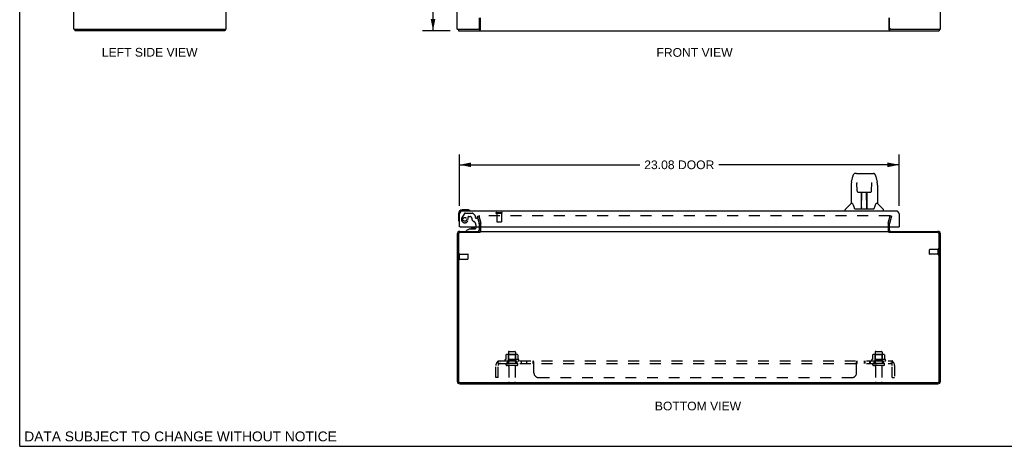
# Model space of a CAD drawing. Header units: inches. Extents: x 0 to 103, y 0 to 67.
# Tile 1 of 9: x 0 to 52, y 0 to 22. Entities that reach past the tile are written whole.
import ezdxf

# ---------------------------------------------------------------- set-up
doc = ezdxf.new("R2010")
doc.units = ezdxf.units.IN
doc.header["$LTSCALE"] = 5.686187
doc.header["$MEASUREMENT"] = 0
doc.linetypes.add('HIDDEN', pattern=[0.2, 0.1, -0.1])
doc.layers.get('0').update_dxf_attribs({"linetype": 'CONTINUOUS'})
for name, color, linetype in [('DEFAULT_2', 8, 'HIDDEN'), ('DIMENSIONS', 7, 'CONTINUOUS'), ('DOOR_ASSEMBLY', 7, 'CONTINUOUS'), ('SUBPANEL', 7, 'CONTINUOUS')]:
    doc.layers.add(name, color=color, linetype=linetype)
doc.styles.get("Standard").update_dxf_attribs({"font": 'arial.ttf'})
doc.dimstyles.new('DIMSTYLE_1', dxfattribs={"dimtxt": 0.456111, "dimasz": 0.608148, "dimexe": 0.09, "dimexo": 0.07, "dimgap": 0.0375, "dimtad": 0, "dimtih": 1, "dimtoh": 1, "dimzin": 4, "dimdsep": 46, "dimtxsty": 'Standard', "dimblk": '_FILLED', "dimblk1": '_FILLED', "dimblk2": '_FILLED', "dimcen": 0.09, "dimazin": 1, "dimtfac": 1, "dimtdec": 3, "dimtofl": 0, "dimtmove": 0, "dimatfit": 3, "dimldrblk": '_FILLED', "dimfxl": 0, "dimtolj": 1, "dimtzin": 4, "dimarcsym": 0})

# ---------------------------------------------------------------- blocks, each defined once
blk = doc.blocks.new('_FILLED')
at = {"color": 0, "linetype": 'ByBlock'}
blk.add_solid([(0, 0), (-1, 0.2), (-1, -0.2)], dxfattribs=at)
blk = doc.blocks.new('*D7')
at = {"layer": 'DIMENSIONS', "color": 2, "linetype": 'Continuous'}
for p, q in [((23.092, 12.625), (23.092, 15.318)), ((46.167, 12.625), (46.167, 15.318)), ((23.092, 14.771), (32.562, 14.771)), ((46.167, 14.771), (36.697, 14.771))]:
    blk.add_line(p, q, dxfattribs=at)
at = {"layer": 'DIMENSIONS', "color": 2, "linetype": 'Continuous', "xscale": 0.6081483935, "yscale": 0.6081483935, "zscale": 0.6081483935, "rotation": 180}
blk.add_blockref('_FILLED', (23.092, 14.771), dxfattribs=at)
at = {"layer": 'DIMENSIONS', "color": 2, "linetype": 'Continuous', "xscale": 0.6081483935, "yscale": 0.6081483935, "zscale": 0.6081483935}
blk.add_blockref('_FILLED', (46.167, 14.771), dxfattribs=at)
at = {"layer": 'DIMENSIONS', "color": 2, "linetype": 'Continuous', "insert": (34.629, 14.999), "char_height": 0.4561, "width": 3.67941, "attachment_point": 2, "line_spacing_factor": 0.9}
blk.add_mtext('23.08 DOOR', dxfattribs=at)
blk = doc.blocks.new('*D10')
at = {"layer": 'DIMENSIONS', "color": 2, "linetype": 'Continuous'}
for p, q in [((22.604, 45.808), (21.153, 45.808)), ((21.7, 45.808), (21.7, 34.264)), ((21.7, 21.808), (21.7, 33.352)), ((22.604, 21.808), (21.153, 21.808))]:
    blk.add_line(p, q, dxfattribs=at)
at = {"layer": 'DIMENSIONS', "color": 2, "linetype": 'Continuous', "xscale": 0.6081483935, "yscale": 0.6081483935, "zscale": 0.6081483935}
for p, rotation in [((21.7, 45.808), 90), ((21.7, 21.808), 270)]:
    blk.add_blockref('_FILLED', p, dxfattribs=dict(at, rotation=rotation))
at = {"layer": 'DIMENSIONS', "color": 2, "linetype": 'Continuous', "insert": (21.7, 34.036), "char_height": 0.4561, "width": 1.59385, "attachment_point": 2, "line_spacing_factor": 0.9}
blk.add_mtext('24.00', dxfattribs=at)

msp = doc.modelspace()

# ---------------------------------------------------------------- linework, layer by layer
at = {"color": 7, "linetype": 'Continuous'}
for p, q in [((0, 0), (0, 66.896)), ((2.899, 21.883), (2.899, 21.808)), ((10.773, 21.883), (10.773, 21.808)), ((10.794, 21.852), (10.773, 21.873)), ((23.03, 21.883), (23.03, 21.808)), ((24.139, 21.883), (24.082, 21.883)), ((24.139, 21.883), (24.139, 21.808)), ((45.727, 21.883), (45.67, 21.883)), ((45.67, 21.883), (45.67, 21.808)), ((48.279, 21.883), (48.279, 21.808)), ((45.667, 11.216), (45.667, 11.277)), ((0, 0), (103.385, 0))]:
    msp.add_line(p, q, dxfattribs=at)
at = {"color": 3, "linetype": 'Continuous'}
for p, q in [((2.836, 21.883), (2.836, 45.733)), ((10.836, 21.883), (10.836, 45.733)), ((22.967, 21.883), (22.967, 45.733)), ((48.342, 21.883), (48.342, 45.733)), ((24.142, 21.943), (24.142, 22.483)), ((24.169, 22.483), (24.169, 21.852)), ((45.64, 21.852), (45.64, 22.483)), ((45.667, 21.943), (45.667, 22.483)), ((2.836, 21.883), (10.836, 21.883)), ((10.773, 21.808), (2.899, 21.808)), ((22.967, 21.883), (24.082, 21.883)), ((23.03, 21.808), (48.279, 21.808)), ((45.648, 21.837), (45.652, 21.829)), ((45.727, 21.883), (48.342, 21.883)), ((24.142, 11.347), (24.142, 11.52)), ((24.217, 11.347), (24.217, 11.52)), ((45.592, 11.52), (45.592, 11.347)), ((45.667, 11.347), (45.667, 11.52)), ((22.967, 11.132), (22.967, 3.422)), ((23.03, 11.134), (23.03, 3.42)), ((24.139, 11.214), (23.11, 11.214)), ((23.112, 11.277), (24.142, 11.277)), ((24.169, 11.277), (45.64, 11.277)), ((45.667, 11.277), (48.197, 11.277)), ((48.199, 11.214), (45.67, 11.214)), ((48.279, 3.42), (48.279, 11.134)), ((48.342, 3.422), (48.342, 11.132)), ((23.11, 3.34), (48.199, 3.34)), ((23.112, 3.277), (48.197, 3.277))]:
    msp.add_line(p, q, dxfattribs=at)
for points in [[(10.783, 21.825), (10.783, 21.823), (10.782, 21.821), (10.781, 21.819), (10.781, 21.817), (10.78, 21.816), (10.78, 21.814), (10.779, 21.813), (10.778, 21.812), (10.778, 21.811), (10.777, 21.81), (10.776, 21.809), (10.775, 21.809), (10.775, 21.809), (10.774, 21.808), (10.773, 21.808)], [(10.794, 21.852), (10.793, 21.85), (10.792, 21.849), (10.791, 21.847), (10.79, 21.845), (10.789, 21.843), (10.788, 21.841), (10.787, 21.839), (10.786, 21.837), (10.786, 21.834), (10.785, 21.832), (10.783, 21.825)], [(24.157, 21.829), (24.156, 21.827), (24.155, 21.825), (24.154, 21.823), (24.153, 21.821), (24.152, 21.819), (24.151, 21.817), (24.15, 21.816), (24.149, 21.814), (24.148, 21.813), (24.147, 21.812), (24.146, 21.811), (24.145, 21.81), (24.144, 21.809), (24.142, 21.809), (24.141, 21.809), (24.14, 21.808), (24.139, 21.808)], [(24.169, 21.852), (24.168, 21.85), (24.167, 21.849), (24.166, 21.847), (24.165, 21.845), (24.164, 21.843), (24.163, 21.841), (24.162, 21.839), (24.16, 21.837), (24.157, 21.829)], [(45.64, 21.852), (45.641, 21.85), (45.642, 21.849), (45.643, 21.847), (45.644, 21.845), (45.645, 21.843), (45.646, 21.841), (45.647, 21.839), (45.648, 21.837)], [(45.652, 21.829), (45.653, 21.827), (45.654, 21.825), (45.655, 21.823), (45.656, 21.821), (45.657, 21.819), (45.658, 21.817), (45.659, 21.816), (45.66, 21.814), (45.661, 21.813), (45.662, 21.812), (45.663, 21.811), (45.664, 21.81), (45.665, 21.809), (45.666, 21.809), (45.668, 21.809), (45.669, 21.808), (45.67, 21.808)]]:
    msp.add_lwpolyline(points, dxfattribs=at)
at = {"color": 7, "linetype": 'Continuous'}
for points in [[(24.151, 21.894), (24.149, 21.891), (24.148, 21.89), (24.147, 21.888), (24.146, 21.887), (24.145, 21.886), (24.144, 21.885), (24.143, 21.885), (24.142, 21.884), (24.141, 21.884), (24.14, 21.883), (24.139, 21.883)], [(24.169, 21.904), (24.168, 21.904), (24.166, 21.904), (24.165, 21.904), (24.164, 21.904), (24.163, 21.904), (24.162, 21.904), (24.161, 21.903), (24.16, 21.903), (24.159, 21.902), (24.157, 21.901), (24.156, 21.9), (24.155, 21.899), (24.154, 21.898), (24.153, 21.896), (24.152, 21.895), (24.151, 21.894)], [(45.64, 21.904), (45.641, 21.904), (45.642, 21.904), (45.644, 21.904), (45.645, 21.904), (45.646, 21.904), (45.647, 21.904), (45.648, 21.903), (45.649, 21.903), (45.65, 21.902), (45.652, 21.901), (45.653, 21.9), (45.654, 21.899), (45.655, 21.898), (45.656, 21.896), (45.657, 21.895), (45.658, 21.894), (45.66, 21.891)], [(45.66, 21.891), (45.661, 21.89), (45.662, 21.888), (45.663, 21.887), (45.664, 21.886), (45.665, 21.885), (45.666, 21.885), (45.667, 21.884), (45.668, 21.884), (45.669, 21.883), (45.67, 21.883)]]:
    msp.add_lwpolyline(points, dxfattribs=at)
at = {"color": 3, "linetype": 'Continuous'}
for centre, radius, start, end in [((10.691, 21.953), 0.145, 315.3986, 331.1315), ((24.082, 21.943), 0.06, 270, 360), ((45.727, 21.943), 0.06, 180, 270), ((23.112, 11.132), 0.145, 90, 180), ((23.11, 11.134), 0.08, 90, 180), ((24.072, 11.347), 0.07, 273.2319, 360), ((45.737, 11.347), 0.07, 180, 266.7682), ((48.197, 11.132), 0.145, 0, 90), ((48.199, 11.134), 0.08, 0, 90), ((23.112, 3.422), 0.145, 180, 270), ((23.11, 3.42), 0.08, 180, 270), ((48.197, 3.422), 0.145, 270, 360), ((48.199, 3.42), 0.08, 270, 360)]:
    msp.add_arc(centre, radius, start, end, dxfattribs=at)
at = {"color": 7, "linetype": 'Continuous'}
for centre, start, end in [((24.072, 11.347), 308.7549, 311.9882), ((24.072, 11.347), 336.1283, 360), ((45.737, 11.347), 180, 203.8717), ((45.737, 11.347), 228.0118, 231.2451)]:
    msp.add_arc(centre, 0.145, start, end, dxfattribs=at)
at = {"layer": 'DEFAULT_2', "color": 8, "linetype": 'HIDDEN'}
for p, q in [((24.038, 12.07), (24.11, 12.089)), ((24.141, 11.685), (24.038, 12.07)), ((24.11, 12.089), (24.213, 11.705)), ((45.676, 12.089), (24.133, 12.089)), ((45.596, 11.705), (45.699, 12.089)), ((45.771, 12.07), (45.668, 11.685)), ((45.771, 12.07), (45.699, 12.089)), ((24.142, 11.52), (24.142, 11.675)), ((24.217, 11.52), (24.217, 11.68)), ((45.592, 11.675), (45.592, 11.52)), ((45.667, 11.52), (45.667, 11.675)), ((48.224, 10.06), (48.224, 10.344)), ((48.267, 10.06), (48.267, 10.344)), ((23.042, 9.81), (23.042, 10.094)), ((23.085, 9.81), (23.085, 10.094)), ((23.085, 10.076), (23.532, 10.076)), ((23.085, 9.828), (23.532, 9.828)), ((23.542, 9.838), (23.542, 10.066)), ((47.767, 10.088), (47.767, 10.316)), ((48.224, 10.326), (47.777, 10.326)), ((48.224, 10.078), (47.777, 10.078)), ((25.523, 4.791), (25.523, 4.573)), ((26.098, 4.813), (25.586, 4.813)), ((25.658, 4.793), (25.638, 4.813)), ((25.658, 4.497), (25.658, 4.793)), ((26.025, 4.793), (25.658, 4.793)), ((25.659, 4.947), (25.659, 4.352)), ((25.689, 4.977), (25.995, 4.977)), ((26.025, 4.947), (26.025, 4.352)), ((26.025, 4.793), (26.045, 4.813)), ((26.025, 4.497), (26.025, 4.793)), ((26.161, 4.791), (26.161, 4.573)), ((44.773, 4.791), (44.773, 4.573)), ((45.348, 4.813), (44.836, 4.813)), ((44.908, 4.793), (44.888, 4.813)), ((45.275, 4.793), (44.908, 4.793)), ((44.908, 4.497), (44.908, 4.793)), ((44.909, 4.947), (44.909, 4.352)), ((44.939, 4.977), (45.245, 4.977)), ((45.275, 4.947), (45.275, 4.352)), ((45.275, 4.793), (45.295, 4.813)), ((45.275, 4.497), (45.275, 4.793)), ((45.411, 4.791), (45.411, 4.573)), ((26.198, 4.547), (25.486, 4.547)), ((25.508, 4.477), (26.176, 4.477)), ((26.106, 4.352), (25.577, 4.352)), ((26.106, 4.246), (25.577, 4.246)), ((25.658, 4.497), (25.638, 4.477)), ((26.025, 4.497), (25.658, 4.497)), ((25.676, 4.183), (25.676, 3.382)), ((26.008, 4.183), (26.008, 3.382)), ((26.025, 4.497), (26.045, 4.477)), ((45.448, 4.547), (44.736, 4.547)), ((44.758, 4.477), (45.426, 4.477)), ((45.356, 4.352), (44.827, 4.352)), ((45.356, 4.246), (44.827, 4.246)), ((44.908, 4.497), (44.888, 4.477)), ((45.275, 4.497), (44.908, 4.497)), ((44.926, 4.183), (44.926, 3.382)), ((45.258, 4.183), (45.258, 3.382)), ((45.275, 4.497), (45.295, 4.477)), ((25.706, 3.352), (25.978, 3.352)), ((44.956, 3.352), (45.228, 3.352))]:
    msp.add_line(p, q, dxfattribs=at)
for points in [[(24.133, 12.089), (24.132, 12.089), (24.13, 12.089), (24.129, 12.089), (24.128, 12.088), (24.127, 12.088), (24.125, 12.087), (24.124, 12.086), (24.123, 12.085), (24.122, 12.085), (24.121, 12.084), (24.121, 12.082), (24.12, 12.081), (24.119, 12.08), (24.119, 12.079), (24.118, 12.078), (24.118, 12.076), (24.118, 12.075), (24.118, 12.075)], [(24.118, 12.075), (24.118, 12.074), (24.118, 12.072), (24.119, 12.071)], [(45.689, 12.081), (45.688, 12.082), (45.688, 12.084), (45.687, 12.085), (45.686, 12.085), (45.685, 12.086), (45.684, 12.087), (45.682, 12.088), (45.681, 12.088), (45.68, 12.089), (45.679, 12.089), (45.677, 12.089), (45.676, 12.089)], [(45.689, 12.081), (45.69, 12.08), (45.69, 12.079), (45.691, 12.078), (45.691, 12.076), (45.691, 12.075), (45.691, 12.075)], [(45.691, 12.075), (45.691, 12.074), (45.691, 12.072), (45.69, 12.071)], [(25.529, 4.8), (25.528, 4.8), (25.526, 4.799), (25.525, 4.797), (25.524, 4.796), (25.524, 4.794), (25.523, 4.793), (25.523, 4.791)], [(26.155, 4.8), (26.156, 4.8), (26.158, 4.799), (26.159, 4.797), (26.16, 4.796), (26.16, 4.794), (26.161, 4.793), (26.161, 4.791)], [(44.779, 4.8), (44.778, 4.8), (44.776, 4.799), (44.775, 4.797), (44.774, 4.796), (44.774, 4.794), (44.773, 4.793), (44.773, 4.791)], [(45.405, 4.8), (45.406, 4.8), (45.408, 4.799), (45.409, 4.797), (45.41, 4.796), (45.41, 4.794), (45.411, 4.793), (45.411, 4.791)], [(25.523, 4.573), (25.523, 4.572), (25.523, 4.571), (25.522, 4.57), (25.522, 4.569), (25.522, 4.568), (25.521, 4.568), (25.521, 4.567), (25.521, 4.567), (25.52, 4.566), (25.52, 4.566), (25.52, 4.566), (25.519, 4.565), (25.519, 4.565), (25.519, 4.565), (25.519, 4.565), (25.518, 4.565), (25.518, 4.564), (25.518, 4.564)], [(26.166, 4.564), (26.166, 4.564), (26.166, 4.565), (26.165, 4.565), (26.165, 4.565), (26.165, 4.565), (26.164, 4.565), (26.164, 4.566), (26.164, 4.566), (26.164, 4.566), (26.163, 4.567), (26.163, 4.567), (26.163, 4.568), (26.162, 4.568), (26.162, 4.569), (26.161, 4.57), (26.161, 4.571), (26.161, 4.572), (26.161, 4.573)], [(44.773, 4.573), (44.773, 4.572), (44.773, 4.571), (44.772, 4.57), (44.772, 4.569), (44.772, 4.568), (44.771, 4.568), (44.771, 4.567), (44.771, 4.567), (44.77, 4.566), (44.77, 4.566), (44.77, 4.566), (44.769, 4.565), (44.769, 4.565), (44.769, 4.565), (44.769, 4.565), (44.768, 4.565), (44.768, 4.564), (44.768, 4.564)], [(45.416, 4.564), (45.416, 4.564), (45.416, 4.565), (45.415, 4.565), (45.415, 4.565), (45.415, 4.565), (45.414, 4.565), (45.414, 4.566), (45.414, 4.566), (45.414, 4.566), (45.413, 4.567), (45.413, 4.567), (45.413, 4.568), (45.412, 4.568), (45.412, 4.569), (45.411, 4.57), (45.411, 4.571), (45.411, 4.572), (45.411, 4.573)]]:
    msp.add_lwpolyline(points, dxfattribs=at)
for centre, radius, start, end in [((24.102, 11.675), 0.04, 0, 15), ((24.102, 11.675), 0.115, 0, 15), ((45.707, 11.675), 0.115, 165, 180), ((45.707, 11.675), 0.04, 165, 180), ((24.072, 11.347), 0.145, 311.9882, 336.1283), ((45.737, 11.347), 0.145, 203.8717, 228.0118), ((48.245, 10.344), 0.0215, 360, 180), ((23.063, 10.094), 0.0215, 360, 180), ((23.532, 10.066), 0.01, 360, 90), ((23.532, 9.838), 0.01, 270, 0), ((47.777, 10.316), 0.01, 90, 180), ((47.777, 10.088), 0.01, 180, 270), ((48.245, 10.06), 0.0215, 180, 0), ((23.063, 9.81), 0.0215, 180, 0), ((25.586, 4.671), 0.141, 90, 113.95), ((25.689, 4.947), 0.03, 90, 180), ((25.995, 4.947), 0.03, 0, 90), ((26.098, 4.671), 0.141, 66.05, 90), ((44.836, 4.671), 0.141, 90, 113.95), ((44.939, 4.947), 0.03, 90, 180), ((45.245, 4.947), 0.03, 0, 90), ((45.348, 4.671), 0.141, 66.05, 90), ((25.508, 4.515), 0.0384, 124.4497, 270), ((25.842, 3.946), 0.698, 117.6814, 120.6631), ((25.577, 4.299), 0.053, 90, 270), ((25.613, 4.183), 0.0625, 0, 90), ((26.07, 4.183), 0.0625, 90, 180), ((26.106, 4.299), 0.053, 270, 90), ((25.842, 3.946), 0.698, 59.3369, 62.3186), ((26.176, 4.515), 0.0384, 270, 55.5503), ((44.758, 4.515), 0.0384, 124.4497, 270), ((45.092, 3.946), 0.698, 117.6814, 120.6631), ((44.827, 4.299), 0.053, 90, 270), ((44.863, 4.183), 0.0625, 0, 90), ((45.32, 4.183), 0.0625, 90, 180), ((45.356, 4.299), 0.053, 270, 90), ((45.092, 3.946), 0.698, 59.3369, 62.3186), ((45.426, 4.515), 0.0384, 270, 55.5503), ((25.706, 3.382), 0.03, 180, 270), ((25.978, 3.382), 0.03, 270, 360), ((44.956, 3.382), 0.03, 180, 270), ((45.228, 3.382), 0.03, 270, 360)]:
    msp.add_arc(centre, radius, start, end, dxfattribs=at)
at = {"layer": 'DOOR_ASSEMBLY', "color": 7, "linetype": 'Continuous'}
for p, q in [((43.668, 13.853), (43.733, 14.159)), ((43.938, 14.313), (43.857, 14.313)), ((43.939, 14.313), (44.827, 14.313)), ((43.944, 14.313), (43.942, 14.313)), ((44.951, 14.159), (45.016, 13.853)), ((43.653, 13.71), (43.653, 12.738)), ((43.954, 13.839), (43.954, 13.836)), ((43.954, 13.836), (43.954, 13.832)), ((43.954, 13.826), (43.955, 13.821)), ((43.955, 13.821), (43.955, 13.815)), ((43.962, 13.407), (43.955, 13.815)), ((44.722, 13.407), (44.729, 13.817)), ((44.729, 13.823), (44.73, 13.828)), ((44.729, 13.817), (44.729, 13.823)), ((44.73, 13.828), (44.73, 13.832)), ((45.022, 13.823), (45.016, 13.853)), ((45.031, 13.71), (45.031, 12.738)), ((43.962, 13.407), (43.962, 13.407)), ((43.962, 13.407), (43.963, 13.394)), ((44.042, 13.329), (44.162, 13.329)), ((44.193, 12.483), (44.208, 13.33)), ((44.198, 13.33), (44.487, 13.33)), ((44.2, 12.914), (44.2, 13.33)), ((44.207, 13.274), (44.2, 13.274)), ((44.204, 13.104), (44.2, 13.104)), ((44.203, 13.093), (44.2, 13.093)), ((44.468, 12.463), (44.453, 13.33)), ((44.454, 13.274), (44.484, 13.274)), ((44.484, 13.104), (44.457, 13.104)), ((44.484, 13.093), (44.457, 13.093)), ((44.458, 13.33), (44.458, 13.274)), ((44.484, 12.463), (44.484, 13.33)), ((44.522, 13.329), (44.642, 13.329)), ((43.338, 12.345), (43.338, 12.407)), ((43.647, 12.733), (43.35, 12.435)), ((43.726, 12.738), (43.653, 12.738)), ((43.723, 12.738), (43.729, 12.728)), ((43.789, 12.573), (43.803, 12.526)), ((43.803, 12.526), (43.806, 12.518)), ((43.856, 12.463), (44.828, 12.463)), ((44.194, 12.535), (44.193, 12.509)), ((44.2, 12.463), (44.2, 12.467)), ((44.461, 12.864), (44.484, 12.864)), ((44.484, 12.86), (44.461, 12.86)), ((44.467, 12.509), (44.467, 12.535)), ((44.878, 12.517), (44.881, 12.526)), ((44.955, 12.727), (44.96, 12.737)), ((45.031, 12.738), (44.958, 12.738)), ((45.037, 12.733), (45.334, 12.435)), ((45.346, 12.345), (45.346, 12.407)), ((23.032, 12.205), (23.032, 11.915)), ((23.032, 11.915), (23.035, 11.877)), ((23.521, 12.405), (23.232, 12.405)), ((23.559, 12.402), (23.521, 12.405)), ((23.657, 12.358), (23.657, 12.358)), ((23.077, 11.786), (23.078, 11.783)), ((23.078, 11.783), (23.078, 11.781)), ((23.12, 11.52), (23.092, 11.52)), ((23.636, 11.414), (23.465, 11.316)), ((23.636, 11.414), (23.918, 11.414)), ((23.8, 11.431), (23.73, 11.431)), ((23.87, 11.431), (23.8, 11.431)), ((23.95, 11.52), (23.95, 11.446)), ((24.135, 11.355), (24.135, 11.52)), ((46.139, 11.52), (46.167, 11.52)), ((23.465, 11.277), (23.465, 11.316))]:
    msp.add_line(p, q, dxfattribs=at)
at = {"layer": 'DOOR_ASSEMBLY', "color": 3, "linetype": 'Continuous'}
for p, q in [((23.092, 11.52), (23.092, 12.2)), ((46.022, 12.345), (23.237, 12.345)), ((46.167, 12.2), (46.167, 11.52)), ((23.12, 11.52), (46.139, 11.52))]:
    msp.add_line(p, q, dxfattribs=at)
at = {"layer": 'DOOR_ASSEMBLY', "color": 8, "linetype": 'HIDDEN'}
for p, q in [((23.344, 12.221), (23.214, 11.995)), ((23.379, 12.241), (23.764, 12.241)), ((23.544, 11.907), (23.544, 12.04)), ((23.56, 12.056), (23.643, 12.056)), ((23.914, 12.108), (23.792, 12.229)), ((23.918, 12.097), (23.918, 12.025)), ((24.031, 11.966), (23.977, 11.966)), ((24.061, 11.943), (24.13, 11.683)), ((25.025, 12.27), (25.309, 12.27)), ((25.025, 12.227), (25.309, 12.227)), ((25.043, 12.227), (25.043, 11.78)), ((25.291, 12.227), (25.291, 11.78)), ((23.95, 11.628), (23.95, 11.52)), ((24.135, 11.52), (24.135, 11.65)), ((25.053, 11.77), (25.281, 11.77)), ((23.465, 11.277), (24.056, 11.277))]:
    msp.add_line(p, q, dxfattribs=at)
at = {"layer": 'DOOR_ASSEMBLY', "color": 7, "linetype": 'Continuous'}
for points in [[(43.857, 14.313), (43.854, 14.313), (43.841, 14.312), (43.828, 14.308), (43.815, 14.303), (43.804, 14.296), (43.794, 14.288), (43.785, 14.279), (43.776, 14.27), (43.769, 14.259), (43.763, 14.248), (43.757, 14.235), (43.751, 14.222), (43.746, 14.207), (43.741, 14.19), (43.736, 14.172), (43.733, 14.159)], [(44.951, 14.159), (44.948, 14.172), (44.943, 14.19), (44.938, 14.207), (44.933, 14.222), (44.927, 14.236), (44.921, 14.248), (44.914, 14.26), (44.907, 14.27), (44.899, 14.28), (44.89, 14.289), (44.879, 14.297), (44.868, 14.303), (44.856, 14.308), (44.843, 14.312), (44.829, 14.313), (44.827, 14.313)], [(43.668, 13.853), (43.662, 13.822), (43.657, 13.783), (43.654, 13.743), (43.653, 13.71)], [(43.954, 13.842), (43.954, 13.842), (43.954, 13.842), (43.954, 13.842), (43.954, 13.841), (43.954, 13.841), (43.954, 13.84), (43.954, 13.839)], [(43.954, 13.832), (43.954, 13.828), (43.954, 13.826)], [(44.73, 13.832), (44.73, 13.836), (44.73, 13.838), (44.73, 13.839), (44.73, 13.84), (44.73, 13.841), (44.73, 13.842), (44.73, 13.842)], [(45.031, 13.709), (45.03, 13.743), (45.027, 13.783), (45.022, 13.823)], [(43.963, 13.394), (43.967, 13.381), (43.972, 13.369), (43.979, 13.359), (43.988, 13.35), (43.998, 13.342), (44.009, 13.336), (44.02, 13.332), (44.032, 13.329), (44.041, 13.329)], [(44.162, 13.329), (44.166, 13.329), (44.175, 13.329), (44.183, 13.33)], [(44.183, 13.33), (44.191, 13.33), (44.198, 13.33)], [(44.487, 13.33), (44.494, 13.33), (44.502, 13.329)], [(44.502, 13.329), (44.51, 13.329), (44.519, 13.329), (44.522, 13.329)], [(44.643, 13.329), (44.653, 13.33), (44.665, 13.332), (44.676, 13.336), (44.687, 13.343), (44.697, 13.35), (44.706, 13.36), (44.713, 13.371), (44.718, 13.382), (44.721, 13.395), (44.722, 13.407)], [(43.729, 12.728), (43.742, 12.7), (43.757, 12.664), (43.773, 12.622), (43.789, 12.573)], [(43.806, 12.518), (43.811, 12.505), (43.816, 12.495), (43.821, 12.486)], [(43.821, 12.486), (43.826, 12.479), (43.832, 12.473), (43.839, 12.468), (43.846, 12.464), (43.854, 12.463), (43.856, 12.463)], [(44.828, 12.463), (44.83, 12.463), (44.838, 12.464), (44.845, 12.468), (44.852, 12.472), (44.857, 12.478), (44.863, 12.486)], [(44.863, 12.486), (44.868, 12.494), (44.873, 12.504), (44.878, 12.517)], [(44.881, 12.526), (44.895, 12.572), (44.911, 12.62), (44.926, 12.663), (44.941, 12.699), (44.955, 12.727)], [(23.657, 12.358), (23.655, 12.358), (23.654, 12.359), (23.65, 12.36)], [(23.078, 11.781), (23.079, 11.78), (23.079, 11.78)]]:
    msp.add_lwpolyline(points, dxfattribs=at)
at = {"layer": 'DOOR_ASSEMBLY', "color": 8, "linetype": 'HIDDEN'}
msp.add_circle((23.367, 11.907), 0.102, dxfattribs=at)
at = {"layer": 'DOOR_ASSEMBLY', "color": 7, "linetype": 'Continuous'}
for centre, radius, start, end in [((43.377, 12.407), 0.0394, 135, 180), ((43.661, 12.719), 0.0197, 97.5, 135), ((44.212, 12.482), 0.0197, 179, 270), ((44.212, 12.482), 0.0197, 260.739, 269.9232), ((44.448, 12.482), 0.0197, 270, 1), ((44.448, 12.482), 0.0197, 270.0771, 272.6469), ((45.023, 12.719), 0.0197, 45, 82.5), ((45.307, 12.407), 0.0394, 0, 45), ((23.232, 12.205), 0.2, 90, 180), ((23.282, 11.915), 0.25, 180, 210.8899), ((23.232, 12.205), 0.14, 90, 180), ((23.521, 12.155), 0.25, 59.1101, 90), ((23.642, 12.36), 0.015, 270, 353.6204), ((23.642, 12.356), 0.015, 6.3796, 59.1101), ((23.08, 11.795), 0.015, 210.8899, 263.6204), ((23.077, 11.795), 0.015, 276.3796, 360), ((23.73, 11.341), 0.09, 90, 124.9249), ((23.87, 11.341), 0.09, 55.2472, 90), ((23.918, 11.446), 0.0317, 270, 360), ((24.056, 11.355), 0.0787, 270, 360)]:
    msp.add_arc(centre, radius, start, end, dxfattribs=at)
at = {"layer": 'DOOR_ASSEMBLY', "color": 3, "linetype": 'Continuous'}
for centre, start, end in [((23.237, 12.2), 90, 180), ((46.022, 12.2), 0, 90)]:
    msp.add_arc(centre, 0.145, start, end, dxfattribs=at)
at = {"layer": 'DOOR_ASSEMBLY', "color": 8, "linetype": 'HIDDEN'}
for centre, radius, start, end in [((23.367, 11.907), 0.177, 150, 360), ((23.379, 12.201), 0.04, 90, 150), ((23.56, 12.04), 0.0156, 90, 180), ((23.643, 11.966), 0.09, 0, 90), ((23.918, 11.966), 0.185, 180, 245.2678), ((23.764, 12.201), 0.04, 45, 90), ((23.903, 12.097), 0.0156, 0, 45), ((23.977, 12.025), 0.0591, 180, 270), ((24.031, 11.934), 0.0312, 15, 90), ((25.025, 12.248), 0.0215, 90, 270), ((25.309, 12.248), 0.0215, 270, 90), ((23.762, 11.628), 0.188, 0, 65.2678), ((24.01, 11.65), 0.125, 0, 15), ((25.053, 11.78), 0.01, 180, 270), ((25.281, 11.78), 0.01, 270, 360)]:
    msp.add_arc(centre, radius, start, end, dxfattribs=at)
at = {"layer": 'DOOR_ASSEMBLY', "color": 7, "linetype": 'Continuous'}
for centre, start_param, end_param in [((44.192, 12.502), -1.369355, -1.264777), ((44.468, 12.502), -1.876815, -1.570796)]:
    msp.add_ellipse(centre, major_axis=(0.0394, 0), ratio=1, start_param=start_param, end_param=end_param, dxfattribs=at)
at = {"layer": 'SUBPANEL', "color": 8, "linetype": 'HIDDEN'}
for p, q in [((24.998, 3.602), (24.998, 4.24)), ((25.085, 4.423), (25.164, 4.326)), ((25.123, 4.352), (25.123, 4.477)), ((25.123, 4.477), (45.811, 4.477)), ((25.123, 4.408), (25.123, 4.408)), ((25.123, 4.352), (45.811, 4.352)), ((25.123, 3.602), (25.123, 4.24)), ((25.151, 4.334), (25.146, 4.338)), ((25.592, 4.477), (25.592, 4.352)), ((26.092, 4.477), (26.092, 4.352)), ((26.32, 4.477), (26.32, 4.352)), ((26.601, 4.477), (26.601, 4.352)), ((26.963, 4.352), (26.963, 4.477)), ((26.965, 4.351), (26.964, 4.352)), ((26.981, 4.457), (26.98, 4.46)), ((26.993, 4.43), (26.992, 4.433)), ((26.998, 3.852), (26.998, 4.423)), ((43.936, 3.852), (43.936, 4.423)), ((43.94, 4.428), (43.941, 4.43)), ((43.97, 4.477), (43.971, 4.477)), ((43.97, 4.352), (43.971, 4.352)), ((43.971, 4.352), (43.971, 4.477)), ((44.333, 4.477), (44.333, 4.352)), ((44.372, 4.477), (44.372, 4.352)), ((44.614, 4.477), (44.614, 4.352)), ((44.653, 4.477), (44.653, 4.352)), ((44.842, 4.477), (44.842, 4.352)), ((45.342, 4.477), (45.342, 4.352)), ((45.849, 4.423), (45.77, 4.326)), ((45.788, 4.348), (45.788, 4.348)), ((45.79, 4.351), (45.791, 4.352)), ((45.797, 4.365), (45.796, 4.363)), ((45.804, 4.383), (45.803, 4.381)), ((45.803, 4.381), (45.803, 4.38)), ((45.805, 4.386), (45.804, 4.385)), ((45.804, 4.385), (45.804, 4.383)), ((45.806, 4.389), (45.805, 4.388)), ((45.805, 4.388), (45.805, 4.386)), ((45.807, 4.392), (45.806, 4.391)), ((45.806, 4.391), (45.806, 4.389)), ((45.808, 4.395), (45.807, 4.394)), ((45.807, 4.394), (45.807, 4.392)), ((45.809, 4.399), (45.808, 4.398)), ((45.808, 4.398), (45.808, 4.396)), ((45.808, 4.396), (45.808, 4.395)), ((45.811, 4.352), (45.811, 4.477)), ((45.811, 3.602), (45.811, 4.24)), ((45.936, 4.24), (45.936, 3.602)), ((25.123, 3.602), (24.998, 3.602)), ((27.248, 3.602), (43.686, 3.602)), ((45.811, 3.602), (45.936, 3.602))]:
    msp.add_line(p, q, dxfattribs=at)
for points in [[(25.085, 4.423), (25.086, 4.424), (25.088, 4.426), (25.09, 4.428), (25.091, 4.43), (25.093, 4.433), (25.095, 4.436), (25.096, 4.439), (25.098, 4.442), (25.099, 4.445), (25.101, 4.448)], [(25.101, 4.448), (25.103, 4.454), (25.105, 4.457), (25.106, 4.46), (25.107, 4.463), (25.109, 4.465), (25.11, 4.468), (25.112, 4.47), (25.113, 4.472), (25.115, 4.473), (25.117, 4.475), (25.118, 4.475), (25.12, 4.476), (25.121, 4.476), (25.122, 4.477), (25.123, 4.477)], [(25.146, 4.348), (25.146, 4.348), (25.146, 4.348), (25.146, 4.348), (25.146, 4.348), (25.146, 4.348), (25.146, 4.348), (25.146, 4.349), (25.145, 4.349), (25.145, 4.349), (25.145, 4.35), (25.145, 4.35), (25.144, 4.351), (25.144, 4.351), (25.144, 4.352), (25.143, 4.352), (25.143, 4.353), (25.143, 4.353), (25.142, 4.354), (25.142, 4.355), (25.142, 4.355), (25.141, 4.356), (25.141, 4.357), (25.141, 4.357), (25.14, 4.358), (25.14, 4.359), (25.14, 4.36), (25.139, 4.36), (25.139, 4.361), (25.139, 4.362), (25.138, 4.363), (25.138, 4.363), (25.137, 4.364), (25.137, 4.365), (25.137, 4.366), (25.136, 4.367), (25.136, 4.368), (25.136, 4.369), (25.135, 4.369), (25.135, 4.37), (25.134, 4.371), (25.134, 4.372), (25.134, 4.373), (25.133, 4.374), (25.133, 4.375), (25.133, 4.376), (25.132, 4.377), (25.132, 4.378), (25.131, 4.379), (25.131, 4.38), (25.131, 4.381), (25.13, 4.382), (25.13, 4.383), (25.13, 4.384), (25.129, 4.385), (25.129, 4.386), (25.129, 4.387), (25.128, 4.388), (25.128, 4.389), (25.128, 4.39), (25.127, 4.391), (25.127, 4.392), (25.127, 4.393), (25.127, 4.394), (25.126, 4.395), (25.126, 4.396), (25.126, 4.397), (25.126, 4.398), (25.125, 4.399), (25.125, 4.4), (25.125, 4.401), (25.125, 4.401), (25.125, 4.402), (25.124, 4.403), (25.124, 4.404), (25.124, 4.405), (25.124, 4.406), (25.124, 4.406), (25.124, 4.407), (25.124, 4.408), (25.123, 4.409), (25.123, 4.409), (25.123, 4.41), (25.123, 4.41), (25.123, 4.411), (25.123, 4.411), (25.123, 4.411), (25.123, 4.411)], [(25.123, 4.411), (25.123, 4.411), (25.123, 4.411), (25.123, 4.411), (25.123, 4.411), (25.123, 4.411), (25.123, 4.411), (25.123, 4.41), (25.123, 4.41), (25.123, 4.41), (25.123, 4.409), (25.123, 4.409), (25.123, 4.408)], [(25.146, 4.338), (25.144, 4.34), (25.142, 4.341), (25.14, 4.343), (25.138, 4.345), (25.136, 4.346), (25.134, 4.347), (25.132, 4.349), (25.131, 4.35), (25.129, 4.35), (25.127, 4.351), (25.126, 4.351), (25.124, 4.352), (25.123, 4.352)], [(25.143, 4.352), (25.144, 4.351), (25.144, 4.351), (25.144, 4.35), (25.144, 4.35), (25.145, 4.35), (25.145, 4.349), (25.145, 4.349), (25.145, 4.349), (25.146, 4.348), (25.146, 4.348), (25.146, 4.348), (25.146, 4.348)], [(25.164, 4.326), (25.164, 4.326), (25.163, 4.326), (25.162, 4.326), (25.162, 4.326), (25.161, 4.326), (25.16, 4.326), (25.159, 4.327), (25.158, 4.327), (25.157, 4.328), (25.156, 4.329), (25.155, 4.33), (25.153, 4.331), (25.152, 4.332), (25.151, 4.334)], [(26.977, 4.465), (26.976, 4.468), (26.974, 4.47), (26.972, 4.472), (26.971, 4.473), (26.969, 4.475), (26.968, 4.475), (26.966, 4.476), (26.965, 4.476), (26.964, 4.477), (26.963, 4.477)], [(26.973, 4.345), (26.972, 4.346), (26.971, 4.347), (26.97, 4.349), (26.968, 4.35), (26.967, 4.35), (26.966, 4.351), (26.965, 4.351), (26.964, 4.352), (26.963, 4.352)], [(26.976, 4.341), (26.974, 4.343), (26.973, 4.345), (26.972, 4.346)], [(26.98, 4.46), (26.979, 4.463), (26.977, 4.465), (26.976, 4.468)], [(26.982, 4.332), (26.981, 4.334), (26.98, 4.335), (26.979, 4.337), (26.978, 4.338), (26.976, 4.341)], [(26.998, 4.326), (26.997, 4.326), (26.995, 4.326), (26.994, 4.326), (26.993, 4.326), (26.992, 4.326), (26.991, 4.326), (26.989, 4.327), (26.988, 4.327), (26.987, 4.328), (26.986, 4.329), (26.984, 4.33), (26.983, 4.331), (26.982, 4.332), (26.981, 4.334), (26.98, 4.335)], [(26.988, 4.442), (26.985, 4.448), (26.984, 4.451), (26.983, 4.454), (26.981, 4.457)], [(26.988, 4.327), (26.987, 4.328), (26.986, 4.329)], [(26.992, 4.433), (26.99, 4.436), (26.989, 4.439), (26.988, 4.442)], [(26.998, 4.423), (26.997, 4.424), (26.996, 4.426), (26.994, 4.428), (26.993, 4.43)], [(26.998, 4.423), (26.997, 4.424), (26.996, 4.426), (26.994, 4.428)], [(26.998, 4.326), (26.997, 4.326), (26.995, 4.326)], [(43.936, 4.423), (43.937, 4.424), (43.938, 4.426), (43.94, 4.428)], [(43.936, 4.423), (43.937, 4.424), (43.938, 4.426)], [(43.936, 4.326), (43.937, 4.326), (43.938, 4.326), (43.94, 4.326), (43.941, 4.326), (43.942, 4.326), (43.943, 4.326), (43.945, 4.327), (43.946, 4.327), (43.947, 4.328), (43.948, 4.329), (43.95, 4.33), (43.951, 4.331), (43.952, 4.332), (43.953, 4.334), (43.954, 4.335)], [(43.936, 4.326), (43.937, 4.326), (43.938, 4.326), (43.94, 4.326), (43.941, 4.326), (43.942, 4.326)], [(43.941, 4.43), (43.942, 4.433), (43.943, 4.436), (43.945, 4.439), (43.946, 4.442), (43.949, 4.448)], [(43.948, 4.329), (43.95, 4.33), (43.951, 4.331), (43.952, 4.332), (43.953, 4.334)], [(43.949, 4.448), (43.95, 4.451), (43.951, 4.454), (43.953, 4.457)], [(43.953, 4.457), (43.954, 4.46), (43.955, 4.463), (43.957, 4.465), (43.958, 4.468), (43.96, 4.47), (43.962, 4.472), (43.963, 4.473), (43.965, 4.475), (43.966, 4.475), (43.968, 4.476), (43.969, 4.476), (43.97, 4.477), (43.971, 4.477)], [(43.954, 4.335), (43.955, 4.337), (43.956, 4.338)], [(43.956, 4.338), (43.958, 4.341), (43.96, 4.343), (43.961, 4.345), (43.962, 4.346), (43.963, 4.347), (43.964, 4.349)], [(43.957, 4.465), (43.958, 4.468), (43.96, 4.47)], [(43.961, 4.345), (43.962, 4.346), (43.963, 4.347), (43.964, 4.349), (43.965, 4.35), (43.967, 4.35), (43.968, 4.351), (43.969, 4.351), (43.97, 4.352), (43.971, 4.352)], [(45.77, 4.326), (45.77, 4.326), (45.771, 4.326), (45.772, 4.326), (45.772, 4.326), (45.773, 4.326), (45.774, 4.326), (45.775, 4.327), (45.776, 4.327), (45.777, 4.328), (45.778, 4.329), (45.779, 4.33), (45.781, 4.331), (45.782, 4.332), (45.783, 4.334), (45.787, 4.337)], [(45.787, 4.337), (45.788, 4.338), (45.79, 4.34), (45.792, 4.341), (45.794, 4.343), (45.796, 4.345), (45.798, 4.346), (45.8, 4.347), (45.802, 4.349), (45.803, 4.35), (45.805, 4.35), (45.807, 4.351), (45.808, 4.351), (45.81, 4.352), (45.811, 4.352)], [(45.796, 4.363), (45.795, 4.362), (45.795, 4.361), (45.795, 4.36), (45.794, 4.36), (45.794, 4.359), (45.794, 4.358), (45.793, 4.358), (45.793, 4.357), (45.793, 4.356), (45.792, 4.356), (45.792, 4.355), (45.792, 4.355), (45.791, 4.354), (45.791, 4.353), (45.791, 4.353), (45.791, 4.352), (45.79, 4.352), (45.79, 4.351), (45.79, 4.351), (45.789, 4.35), (45.789, 4.35), (45.789, 4.35), (45.789, 4.349), (45.788, 4.349), (45.788, 4.348), (45.788, 4.348), (45.788, 4.348), (45.788, 4.348), (45.788, 4.348)], [(45.788, 4.348), (45.788, 4.348), (45.788, 4.348), (45.788, 4.348), (45.788, 4.348), (45.788, 4.348), (45.789, 4.349), (45.789, 4.349), (45.789, 4.349), (45.789, 4.35), (45.79, 4.35), (45.79, 4.35), (45.79, 4.351), (45.79, 4.351)], [(45.803, 4.38), (45.802, 4.378), (45.802, 4.377), (45.802, 4.376), (45.801, 4.375), (45.801, 4.375), (45.801, 4.374), (45.8, 4.373), (45.8, 4.372), (45.799, 4.371), (45.799, 4.37), (45.799, 4.369), (45.798, 4.369), (45.798, 4.368), (45.798, 4.367), (45.797, 4.366), (45.797, 4.365), (45.797, 4.365)], [(45.811, 4.411), (45.811, 4.411), (45.811, 4.411), (45.811, 4.411), (45.811, 4.411), (45.811, 4.411), (45.811, 4.411), (45.811, 4.41), (45.811, 4.41), (45.811, 4.41), (45.811, 4.409), (45.81, 4.409), (45.81, 4.408), (45.81, 4.408), (45.81, 4.407), (45.81, 4.407), (45.81, 4.406), (45.81, 4.405), (45.81, 4.405), (45.81, 4.404), (45.81, 4.404), (45.809, 4.403), (45.809, 4.402), (45.809, 4.402), (45.809, 4.401), (45.809, 4.4), (45.809, 4.4), (45.809, 4.399)], [(45.831, 4.454), (45.829, 4.457), (45.828, 4.46), (45.827, 4.463), (45.825, 4.465), (45.824, 4.468), (45.822, 4.47), (45.821, 4.472), (45.819, 4.473), (45.817, 4.475), (45.816, 4.475), (45.814, 4.476), (45.813, 4.476), (45.812, 4.477), (45.811, 4.477)], [(45.811, 4.408), (45.811, 4.409), (45.811, 4.409), (45.811, 4.41), (45.811, 4.41), (45.811, 4.41), (45.811, 4.411), (45.811, 4.411), (45.811, 4.411), (45.811, 4.411)], [(45.849, 4.423), (45.848, 4.424), (45.846, 4.426), (45.844, 4.428), (45.842, 4.43), (45.841, 4.433), (45.839, 4.436), (45.838, 4.439), (45.836, 4.442), (45.835, 4.445), (45.833, 4.448), (45.831, 4.454)]]:
    msp.add_lwpolyline(points, dxfattribs=at)
for centre, radius, start, end in [((25.235, 4.24), 0.237, 90, 180), ((25.235, 4.24), 0.112, 90, 180), ((45.699, 4.24), 0.237, 0, 90), ((45.699, 4.24), 0.112, 0, 90), ((27.248, 3.852), 0.25, 180, 270), ((43.686, 3.852), 0.25, 270, 360)]:
    msp.add_arc(centre, radius, start, end, dxfattribs=at)

# ---------------------------------------------------------------- texts
at = {"layer": 'DIMENSIONS', "color": 2, "linetype": 'Continuous', "attachment_point": 2, "line_spacing_factor": 0.9}
for s, insert, char_height, width in [('LEFT SIDE VIEW', (6.826, 20.906), 0.45611, 5.01553), ('FRONT VIEW', (35.429, 20.895), 0.4561, 3.9914), ('BOTTOM VIEW', (35.61, 2.341), 0.45611, 4.52042), ('DATA SUBJECT TO CHANGE WITHOUT NOTICE', (8.445, 0.777), 0.51693, 16.37637)]:
    msp.add_mtext(s, dxfattribs=dict(at, insert=insert, char_height=char_height, width=width))

# ---------------------------------------------------------------- dimensions: what is measured, and where the dimension line sits
at = {"layer": 'DIMENSIONS', "color": 2, "linetype": 'Continuous'}
dim = msp.add_linear_dim(base=(21.7, 21.808), p1=(22.674, 45.808), p2=(22.674, 21.808), angle=270, dimstyle='DIMSTYLE_1', dxfattribs=at)
dim.commit()
dim.dimension.update_dxf_attribs({"geometry": '*D10', "text_midpoint": (21.694, 33.806), "dimtype": 160})
dim = msp.add_linear_dim(base=(23.091975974, 14.771120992), p1=(46.166975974, 12.555318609), p2=(23.091975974, 12.555318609), angle=180, text='<> DOOR', dimstyle='DIMSTYLE_1', dxfattribs=at)
dim.commit()
dim.dimension.update_dxf_attribs({"geometry": '*D7', "text_midpoint": (34.629475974, 14.771120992), "dimtype": 160})

doc.saveas('drawing.dxf')
